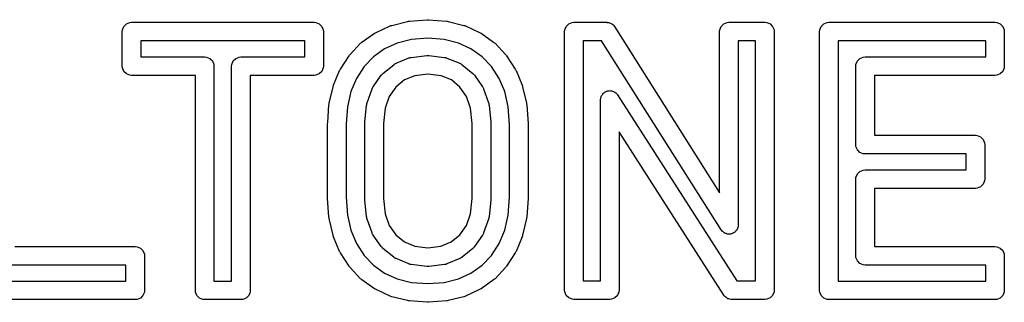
# Model space of a CAD drawing. Extents: x 1.56 to 4.01, y -6 to -1.06.
# Tile 10 of 14: x 2.6 to 3.01, y -1.36 to -1.25. Entities that reach past the tile are written whole.
import ezdxf

# ---------------------------------------------------------------- set-up
doc = ezdxf.new("R2010")
doc.units = 0
doc.header["$MEASUREMENT"] = 0
doc.layers.add('BLACK', color=7, linetype='CONTINUOUS')

msp = doc.modelspace()

# ---------------------------------------------------------------- linework, layer by layer
at = {"layer": 'BLACK', "linetype": 'CONTINUOUS'}
for p, q in [((2.64014, -1.24953), (2.64073, -1.24811)), ((2.64073, -1.24811), (2.64181, -1.24703)), ((2.64181, -1.24703), (2.64323, -1.24644)), ((2.64323, -1.24644), (2.644, -1.24636)), ((2.644, -1.24636), (2.72115, -1.24636)), ((2.72115, -1.24636), (2.72192, -1.24644)), ((2.72192, -1.24644), (2.72334, -1.24703)), ((2.72334, -1.24703), (2.72442, -1.24811)), ((2.72442, -1.24811), (2.72501, -1.24953)), ((2.74738, -1.2506), (2.75333, -1.24787)), ((2.75333, -1.24787), (2.75367, -1.24775)), ((2.75367, -1.24775), (2.75401, -1.24763)), ((2.75401, -1.24763), (2.76071, -1.24594)), ((2.76071, -1.24594), (2.76104, -1.24589)), ((2.76104, -1.24589), (2.76136, -1.24583)), ((2.76136, -1.24583), (2.76895, -1.24525)), ((2.76895, -1.24525), (2.76925, -1.24525)), ((2.76925, -1.24525), (2.76956, -1.24525)), ((2.76956, -1.24525), (2.77714, -1.24583)), ((2.77714, -1.24583), (2.77747, -1.24589)), ((2.77747, -1.24589), (2.7778, -1.24594)), ((2.7778, -1.24594), (2.78449, -1.24763)), ((2.78449, -1.24763), (2.78483, -1.24775)), ((2.78483, -1.24775), (2.78517, -1.24787)), ((2.78517, -1.24787), (2.79112, -1.2506)), ((2.82712, -1.24953), (2.82771, -1.24811)), ((2.82771, -1.24811), (2.8288, -1.24703)), ((2.8288, -1.24703), (2.83022, -1.24644)), ((2.83022, -1.24644), (2.83099, -1.24636)), ((2.83099, -1.24636), (2.8449, -1.24636)), ((2.8449, -1.24636), (2.84496, -1.24637)), ((2.84496, -1.24637), (2.84499, -1.24636)), ((2.84499, -1.24636), (2.84506, -1.24638)), ((2.84506, -1.24638), (2.84566, -1.24644)), ((2.84566, -1.24644), (2.84607, -1.24661)), ((2.84607, -1.24661), (2.84649, -1.2467)), ((2.84649, -1.2467), (2.84677, -1.2469)), ((2.84677, -1.2469), (2.84708, -1.24703)), ((2.84708, -1.24703), (2.84739, -1.24733)), ((2.84739, -1.24733), (2.84775, -1.24759)), ((2.84775, -1.24759), (2.84812, -1.24806)), ((2.84812, -1.24806), (2.84817, -1.24811)), ((2.84817, -1.24811), (2.84818, -1.24814)), ((2.84818, -1.24814), (2.84822, -1.24819)), ((2.84822, -1.24819), (2.89262, -1.31838)), ((2.89269, -1.24953), (2.89328, -1.24811)), ((2.89328, -1.24811), (2.89437, -1.24703)), ((2.89437, -1.24703), (2.89579, -1.24644)), ((2.89579, -1.24644), (2.89655, -1.24636)), ((2.89655, -1.24636), (2.91175, -1.24636)), ((2.91175, -1.24636), (2.91252, -1.24644)), ((2.91252, -1.24644), (2.91393, -1.24703)), ((2.91393, -1.24703), (2.91502, -1.24811)), ((2.91502, -1.24811), (2.91561, -1.24953)), ((2.93491, -1.24953), (2.9355, -1.24811)), ((2.9355, -1.24811), (2.93659, -1.24703)), ((2.93659, -1.24703), (2.93801, -1.24644)), ((2.93801, -1.24644), (2.93878, -1.24636)), ((2.93878, -1.24636), (2.95412, -1.24636)), ((2.95412, -1.24636), (3.00901, -1.24636)), ((3.00901, -1.24636), (3.00978, -1.24644)), ((3.00978, -1.24644), (3.0112, -1.24703)), ((3.0112, -1.24703), (3.01228, -1.24811)), ((3.01228, -1.24811), (3.01287, -1.24953)), ((2.64006, -1.2503), (2.64014, -1.24953)), ((2.64006, -1.26489), (2.64006, -1.2503)), ((2.72501, -1.24953), (2.72508, -1.2503)), ((2.72508, -1.2503), (2.72508, -1.26489)), ((2.74142, -1.25474), (2.74674, -1.25096)), ((2.74674, -1.25096), (2.74706, -1.25078)), ((2.74706, -1.25078), (2.74738, -1.2506)), ((2.79112, -1.2506), (2.79144, -1.25078)), ((2.79144, -1.25078), (2.79175, -1.25096)), ((2.79175, -1.25096), (2.79708, -1.25474)), ((2.82705, -1.2503), (2.82712, -1.24953)), ((2.82705, -1.35956), (2.82705, -1.2503)), ((2.89262, -1.2503), (2.89269, -1.24953)), ((2.89262, -1.31838), (2.89262, -1.2503)), ((2.91561, -1.24953), (2.91568, -1.2503)), ((2.91568, -1.2503), (2.91568, -1.35956)), ((2.93484, -1.2503), (2.93491, -1.24953)), ((2.93484, -1.35963), (2.93484, -1.2503)), ((3.01287, -1.24953), (3.01295, -1.2503)), ((3.01295, -1.2503), (3.01295, -1.26489)), ((2.64794, -1.25424), (2.64794, -1.26095)), ((2.71721, -1.25424), (2.64794, -1.25424)), ((2.71721, -1.26095), (2.71721, -1.25424)), ((2.7364, -1.25989), (2.74085, -1.25523)), ((2.74085, -1.25523), (2.74113, -1.25499)), ((2.74113, -1.25499), (2.74142, -1.25474)), ((2.75629, -1.25517), (2.751, -1.2576)), ((2.7623, -1.25366), (2.75629, -1.25517)), ((2.76925, -1.25312), (2.7623, -1.25366)), ((2.7762, -1.25366), (2.76925, -1.25312)), ((2.78222, -1.25517), (2.7762, -1.25366)), ((2.7875, -1.2576), (2.78222, -1.25517)), ((2.79708, -1.25474), (2.79736, -1.25498)), ((2.79736, -1.25498), (2.79765, -1.25523)), ((2.79765, -1.25523), (2.80211, -1.25989)), ((2.83492, -1.25424), (2.83492, -1.35562)), ((2.84273, -1.25424), (2.83492, -1.25424)), ((2.89323, -1.33407), (2.84273, -1.25424)), ((2.90781, -1.25424), (2.90049, -1.25424)), ((2.90049, -1.25424), (2.90049, -1.33197)), ((2.90781, -1.35562), (2.90781, -1.25424)), ((2.94271, -1.25424), (2.94271, -1.3557)), ((2.95412, -1.25424), (2.94271, -1.25424)), ((3.00507, -1.25424), (2.95412, -1.25424)), ((3.00507, -1.26095), (3.00507, -1.25424)), ((2.64794, -1.26095), (2.6749, -1.26095)), ((2.6749, -1.26095), (2.67567, -1.26103)), ((2.67567, -1.26103), (2.67709, -1.26161)), ((2.68806, -1.26161), (2.68948, -1.26103)), ((2.68948, -1.26103), (2.69024, -1.26095)), ((2.69024, -1.26095), (2.71721, -1.26095)), ((2.7323, -1.26609), (2.73594, -1.26047)), ((2.73594, -1.26047), (2.73617, -1.26018)), ((2.73617, -1.26018), (2.7364, -1.25989)), ((2.74628, -1.26095), (2.74235, -1.26506)), ((2.751, -1.2576), (2.74628, -1.26095)), ((2.76205, -1.26121), (2.76226, -1.26116)), ((2.76226, -1.26116), (2.76878, -1.26037)), ((2.76878, -1.26037), (2.7689, -1.26037)), ((2.7689, -1.26037), (2.76895, -1.26036)), ((2.76895, -1.26036), (2.76925, -1.26036)), ((2.76925, -1.26036), (2.76955, -1.26036)), ((2.76955, -1.26036), (2.7696, -1.26037)), ((2.7696, -1.26037), (2.76972, -1.26037)), ((2.76972, -1.26037), (2.7763, -1.26116)), ((2.7763, -1.26116), (2.77651, -1.26121)), ((2.79222, -1.26095), (2.7875, -1.2576)), ((2.79616, -1.26506), (2.79222, -1.26095)), ((2.80211, -1.25989), (2.80233, -1.26018)), ((2.80233, -1.26018), (2.80257, -1.26047)), ((2.80257, -1.26047), (2.80621, -1.26609)), ((2.95193, -1.26161), (2.95335, -1.26103)), ((2.95335, -1.26103), (2.95412, -1.26095)), ((2.95412, -1.26095), (3.00507, -1.26095)), ((2.64014, -1.26566), (2.64006, -1.26489)), ((2.67709, -1.26161), (2.67818, -1.2627)), ((2.67818, -1.2627), (2.67876, -1.26412)), ((2.67876, -1.26412), (2.67884, -1.26489)), ((2.67884, -1.26489), (2.67884, -1.3557)), ((2.68631, -1.26489), (2.68638, -1.26412)), ((2.68631, -1.3557), (2.68631, -1.26489)), ((2.68638, -1.26412), (2.68697, -1.2627)), ((2.68697, -1.2627), (2.68806, -1.26161)), ((2.72508, -1.26489), (2.72501, -1.26566)), ((2.74235, -1.26506), (2.7391, -1.27008)), ((2.7503, -1.26796), (2.75484, -1.26426)), ((2.75484, -1.26426), (2.75507, -1.26411)), ((2.75507, -1.26411), (2.75514, -1.26404)), ((2.75514, -1.26404), (2.75532, -1.26394)), ((2.75532, -1.26394), (2.75548, -1.26383)), ((2.75548, -1.26383), (2.75558, -1.26381)), ((2.75558, -1.26381), (2.75582, -1.26367)), ((2.75582, -1.26367), (2.76122, -1.26143)), ((2.76122, -1.26143), (2.76143, -1.26137)), ((2.76143, -1.26137), (2.76151, -1.26133)), ((2.76151, -1.26133), (2.76174, -1.26128)), ((2.76174, -1.26128), (2.76196, -1.26121)), ((2.76196, -1.26121), (2.76205, -1.26121)), ((2.77651, -1.26121), (2.7766, -1.26121)), ((2.7766, -1.26121), (2.77682, -1.26128)), ((2.77682, -1.26128), (2.77705, -1.26133)), ((2.77705, -1.26133), (2.77712, -1.26137)), ((2.77712, -1.26137), (2.77733, -1.26144)), ((2.77733, -1.26144), (2.78275, -1.26368)), ((2.78275, -1.26368), (2.783, -1.26381)), ((2.783, -1.26381), (2.78309, -1.26384)), ((2.78309, -1.26384), (2.78325, -1.26395)), ((2.78325, -1.26395), (2.78343, -1.26404)), ((2.78343, -1.26404), (2.78349, -1.26411)), ((2.78349, -1.26411), (2.78373, -1.26427)), ((2.78373, -1.26427), (2.78825, -1.26797)), ((2.79941, -1.27008), (2.79616, -1.26506)), ((2.95018, -1.26489), (2.95025, -1.26412)), ((2.95018, -1.29805), (2.95018, -1.26489)), ((2.95025, -1.26412), (2.95084, -1.2627)), ((2.95084, -1.2627), (2.95193, -1.26161)), ((3.01295, -1.26489), (3.01287, -1.26566)), ((2.64073, -1.26708), (2.64014, -1.26566)), ((2.64181, -1.26816), (2.64073, -1.26708)), ((2.64323, -1.26875), (2.64181, -1.26816)), ((2.644, -1.26882), (2.64323, -1.26875)), ((2.67097, -1.26882), (2.644, -1.26882)), ((2.67097, -1.35963), (2.67097, -1.26882)), ((2.72115, -1.26882), (2.69418, -1.26882)), ((2.69418, -1.26882), (2.69418, -1.35963)), ((2.72192, -1.26875), (2.72115, -1.26882)), ((2.72334, -1.26816), (2.72192, -1.26875)), ((2.72442, -1.26708), (2.72334, -1.26816)), ((2.72501, -1.26566), (2.72442, -1.26708)), ((2.72937, -1.27292), (2.73197, -1.26671)), ((2.73197, -1.26671), (2.73214, -1.2664)), ((2.73214, -1.2664), (2.7323, -1.26609)), ((2.74618, -1.27358), (2.74956, -1.26875)), ((2.74956, -1.26875), (2.74971, -1.26858)), ((2.74971, -1.26858), (2.74975, -1.26851)), ((2.74975, -1.26851), (2.74991, -1.26834)), ((2.74991, -1.26834), (2.75006, -1.26817)), ((2.75006, -1.26817), (2.75014, -1.26812)), ((2.75014, -1.26812), (2.7503, -1.26796)), ((2.76374, -1.26891), (2.75937, -1.27073)), ((2.76925, -1.26825), (2.76374, -1.26891)), ((2.77482, -1.26892), (2.76925, -1.26825)), ((2.77919, -1.27073), (2.77482, -1.26892)), ((2.78825, -1.26797), (2.78841, -1.26813)), ((2.78841, -1.26813), (2.78848, -1.26817)), ((2.78848, -1.26817), (2.78863, -1.26835)), ((2.78863, -1.26835), (2.7888, -1.26851)), ((2.7888, -1.26851), (2.78884, -1.26859)), ((2.78884, -1.26859), (2.78898, -1.26876)), ((2.78898, -1.26876), (2.79235, -1.27358)), ((2.80621, -1.26609), (2.80637, -1.2664)), ((2.80637, -1.2664), (2.80654, -1.26671)), ((2.80654, -1.26671), (2.80913, -1.27292)), ((3.00901, -1.26882), (2.95805, -1.26882)), ((2.95805, -1.26882), (2.95805, -1.29411)), ((3.00978, -1.26875), (3.00901, -1.26882)), ((3.0112, -1.26816), (3.00978, -1.26875)), ((3.01228, -1.26708), (3.0112, -1.26816)), ((3.01287, -1.26566), (3.01228, -1.26708)), ((2.72755, -1.28059), (2.72917, -1.27356)), ((2.72917, -1.27356), (2.72928, -1.27324)), ((2.72928, -1.27324), (2.72937, -1.27292)), ((2.7391, -1.27008), (2.73677, -1.27565)), ((2.74607, -1.27376), (2.74618, -1.27358)), ((2.75937, -1.27073), (2.75569, -1.27372)), ((2.78284, -1.27371), (2.77919, -1.27073)), ((2.79235, -1.27358), (2.79245, -1.27376)), ((2.80174, -1.27565), (2.79941, -1.27008)), ((2.80913, -1.27292), (2.80923, -1.27324)), ((2.80923, -1.27324), (2.80934, -1.27356)), ((2.80934, -1.27356), (2.81095, -1.28059)), ((2.73677, -1.27565), (2.7353, -1.28205)), ((2.74359, -1.28039), (2.74569, -1.27451)), ((2.74569, -1.27451), (2.74578, -1.27433)), ((2.74578, -1.27433), (2.7458, -1.27425)), ((2.7458, -1.27425), (2.74592, -1.27404)), ((2.74592, -1.27404), (2.74602, -1.27381)), ((2.74602, -1.27381), (2.74607, -1.27376)), ((2.75293, -1.27767), (2.75116, -1.2826)), ((2.75569, -1.27372), (2.75293, -1.27767)), ((2.78559, -1.27766), (2.78284, -1.27371)), ((2.78735, -1.28259), (2.78559, -1.27766)), ((2.79245, -1.27376), (2.7925, -1.27382)), ((2.7925, -1.27382), (2.79261, -1.27404)), ((2.79261, -1.27404), (2.79273, -1.27426)), ((2.79273, -1.27426), (2.79274, -1.27433)), ((2.79274, -1.27433), (2.79283, -1.27452)), ((2.79283, -1.27452), (2.79492, -1.2804)), ((2.80321, -1.28205), (2.80174, -1.27565)), ((2.84248, -1.27798), (2.84257, -1.27756)), ((2.84257, -1.27756), (2.84277, -1.27728)), ((2.84277, -1.27728), (2.84291, -1.27695)), ((2.84291, -1.27695), (2.84321, -1.27665)), ((2.84321, -1.27665), (2.84345, -1.2763)), ((2.84345, -1.2763), (2.84374, -1.27611)), ((2.84374, -1.27611), (2.84399, -1.27587)), ((2.84399, -1.27587), (2.84438, -1.2757)), ((2.84438, -1.2757), (2.84474, -1.27547)), ((2.84474, -1.27547), (2.84509, -1.27541)), ((2.84509, -1.27541), (2.84541, -1.27528)), ((2.84541, -1.27528), (2.84584, -1.27528)), ((2.84584, -1.27528), (2.84626, -1.2752)), ((2.84626, -1.2752), (2.8466, -1.27528)), ((2.8466, -1.27528), (2.84695, -1.27528)), ((2.84695, -1.27528), (2.84734, -1.27544)), ((2.84734, -1.27544), (2.84776, -1.27553)), ((2.84776, -1.27553), (2.84804, -1.27573)), ((2.84804, -1.27573), (2.84837, -1.27587)), ((2.84837, -1.27587), (2.84867, -1.27617)), ((2.84867, -1.27617), (2.84902, -1.27641)), ((2.84902, -1.27641), (2.84941, -1.27691)), ((2.84941, -1.27691), (2.84945, -1.27695)), ((2.84945, -1.27695), (2.84946, -1.27698)), ((2.84946, -1.27698), (2.84949, -1.27702)), ((2.84949, -1.27702), (2.89984, -1.35562)), ((2.72694, -1.28867), (2.72746, -1.28119)), ((2.72746, -1.28119), (2.72751, -1.28089)), ((2.72751, -1.28089), (2.72755, -1.28059)), ((2.74263, -1.28854), (2.74338, -1.28131)), ((2.74338, -1.28131), (2.7434, -1.28119)), ((2.7434, -1.28114), (2.74347, -1.28085)), ((2.7434, -1.28119), (2.7434, -1.28114)), ((2.74347, -1.28085), (2.74353, -1.28056)), ((2.74353, -1.28056), (2.74356, -1.28051)), ((2.74356, -1.28051), (2.74359, -1.28039)), ((2.79492, -1.2804), (2.79495, -1.28051)), ((2.79495, -1.28051), (2.79498, -1.28056)), ((2.79498, -1.28056), (2.79504, -1.28085)), ((2.79504, -1.28085), (2.79511, -1.28114)), ((2.79511, -1.28114), (2.79511, -1.2812)), ((2.79511, -1.2812), (2.79513, -1.28131)), ((2.79513, -1.28131), (2.79588, -1.28854)), ((2.81095, -1.28059), (2.81099, -1.28089)), ((2.81099, -1.28089), (2.81104, -1.28119)), ((2.81104, -1.28119), (2.81161, -1.2892)), ((2.84224, -1.27906), (2.84225, -1.27901)), ((2.84225, -1.27909), (2.84224, -1.27906)), ((2.84224, -1.27914), (2.84225, -1.27909)), ((2.84224, -1.35562), (2.84224, -1.27914)), ((2.84225, -1.27901), (2.84232, -1.27837)), ((2.84232, -1.27837), (2.84248, -1.27798)), ((2.7353, -1.28205), (2.73479, -1.28922)), ((2.75116, -1.2826), (2.75048, -1.28915)), ((2.78802, -1.28915), (2.78735, -1.28259)), ((2.80374, -1.28962), (2.80321, -1.28205)), ((2.72689, -1.28948), (2.7269, -1.28934)), ((2.72689, -1.32046), (2.72689, -1.28948)), ((2.7269, -1.2892), (2.72694, -1.28867)), ((2.7269, -1.28934), (2.7269, -1.2892)), ((2.72694, -1.28867), (2.72694, -1.28867)), ((2.73479, -1.28922), (2.73476, -1.28962)), ((2.73476, -1.28962), (2.73476, -1.32032)), ((2.73479, -1.28922), (2.73479, -1.28922)), ((2.74261, -1.28895), (2.74263, -1.28874)), ((2.74261, -1.32099), (2.74261, -1.28895)), ((2.74263, -1.28874), (2.74263, -1.28854)), ((2.75048, -1.28915), (2.75048, -1.32078)), ((2.78802, -1.32078), (2.78802, -1.28915)), ((2.79588, -1.28854), (2.79588, -1.28875)), ((2.79588, -1.28875), (2.7959, -1.28895)), ((2.7959, -1.28895), (2.7959, -1.32099)), ((2.80374, -1.32032), (2.80374, -1.28962)), ((2.81161, -1.2892), (2.8116, -1.28934)), ((2.8116, -1.28934), (2.81162, -1.28948)), ((2.81162, -1.28948), (2.81162, -1.32046)), ((2.89437, -1.36168), (2.85012, -1.29259)), ((2.85012, -1.29259), (2.85012, -1.35956)), ((2.95805, -1.29411), (3.00074, -1.29411)), ((3.00074, -1.29411), (3.0015, -1.29419)), ((3.0015, -1.29419), (3.00292, -1.29477)), ((2.95025, -1.29882), (2.95018, -1.29805)), ((3.00292, -1.29477), (3.00401, -1.29586)), ((3.00401, -1.29586), (3.0046, -1.29728)), ((3.0046, -1.29728), (3.00467, -1.29805)), ((3.00467, -1.29805), (3.00467, -1.31264)), ((2.95084, -1.30024), (2.95025, -1.29882)), ((2.95193, -1.30132), (2.95084, -1.30024)), ((2.95335, -1.30191), (2.95193, -1.30132)), ((2.95412, -1.30199), (2.95335, -1.30191)), ((2.9968, -1.30199), (2.95412, -1.30199)), ((2.9968, -1.3087), (2.9968, -1.30199)), ((2.95025, -1.31187), (2.95084, -1.31045)), ((2.95084, -1.31045), (2.95193, -1.30936)), ((2.95193, -1.30936), (2.95335, -1.30878)), ((2.95335, -1.30878), (2.95412, -1.3087)), ((2.95412, -1.3087), (2.9968, -1.3087)), ((2.95018, -1.31264), (2.95025, -1.31187)), ((2.95018, -1.34504), (2.95018, -1.31264)), ((3.00401, -1.31482), (3.00292, -1.31591)), ((3.0046, -1.3134), (3.00401, -1.31482)), ((3.00467, -1.31264), (3.0046, -1.3134)), ((3.00074, -1.31657), (2.95805, -1.31657)), ((2.95805, -1.31657), (2.95805, -1.34111)), ((3.0015, -1.3165), (3.00074, -1.31657)), ((3.00292, -1.31591), (3.0015, -1.3165)), ((2.7269, -1.32059), (2.72689, -1.32046)), ((2.7269, -1.32073), (2.7269, -1.32059)), ((2.72746, -1.32869), (2.7269, -1.32073)), ((2.73476, -1.32032), (2.73529, -1.32783)), ((2.74263, -1.32119), (2.74261, -1.32099)), ((2.74263, -1.32139), (2.74263, -1.32119)), ((2.74337, -1.32857), (2.74263, -1.32139)), ((2.75048, -1.32078), (2.75116, -1.32728)), ((2.78735, -1.32729), (2.78802, -1.32078)), ((2.79588, -1.32139), (2.79513, -1.32857)), ((2.7959, -1.32099), (2.79588, -1.32119)), ((2.79588, -1.32119), (2.79588, -1.32139)), ((2.80321, -1.32783), (2.80374, -1.32032)), ((2.81161, -1.32073), (2.81104, -1.32869)), ((2.81162, -1.32046), (2.8116, -1.32059)), ((2.8116, -1.32059), (2.81161, -1.32073)), ((2.75116, -1.32728), (2.75292, -1.33221)), ((2.78559, -1.33222), (2.78735, -1.32729)), ((2.72751, -1.32899), (2.72746, -1.32869)), ((2.72755, -1.32929), (2.72751, -1.32899)), ((2.72917, -1.33632), (2.72755, -1.32929)), ((2.73529, -1.32783), (2.73676, -1.33423)), ((2.7434, -1.32869), (2.74337, -1.32857)), ((2.7434, -1.32874), (2.7434, -1.32869)), ((2.74347, -1.32903), (2.7434, -1.32874)), ((2.74353, -1.32933), (2.74347, -1.32903)), ((2.74355, -1.32937), (2.74353, -1.32933)), ((2.74358, -1.32949), (2.74355, -1.32937)), ((2.74569, -1.33536), (2.74358, -1.32949)), ((2.79493, -1.32949), (2.79283, -1.33536)), ((2.79496, -1.32937), (2.79493, -1.32949)), ((2.79498, -1.32933), (2.79496, -1.32937)), ((2.79504, -1.32903), (2.79498, -1.32933)), ((2.79511, -1.32874), (2.79504, -1.32903)), ((2.79513, -1.32857), (2.79511, -1.32869)), ((2.79511, -1.32869), (2.79511, -1.32874)), ((2.80174, -1.33423), (2.80321, -1.32783)), ((2.81095, -1.32929), (2.80934, -1.33632)), ((2.81099, -1.32899), (2.81095, -1.32929)), ((2.81104, -1.32869), (2.81099, -1.32899)), ((2.73676, -1.33423), (2.7391, -1.33983)), ((2.74577, -1.33554), (2.74569, -1.33536)), ((2.74579, -1.33562), (2.74577, -1.33554)), ((2.74591, -1.33584), (2.74579, -1.33562)), ((2.74602, -1.33606), (2.74591, -1.33584)), ((2.74607, -1.33612), (2.74602, -1.33606)), ((2.75292, -1.33221), (2.7557, -1.33618)), ((2.78283, -1.33619), (2.78559, -1.33222)), ((2.79251, -1.33606), (2.79245, -1.33612)), ((2.79261, -1.33583), (2.79251, -1.33606)), ((2.79273, -1.33561), (2.79261, -1.33583)), ((2.79275, -1.33554), (2.79273, -1.33561)), ((2.79283, -1.33536), (2.79275, -1.33554)), ((2.7994, -1.33983), (2.80174, -1.33423)), ((2.89327, -1.33412), (2.89323, -1.33407)), ((2.89328, -1.33415), (2.89327, -1.33412)), ((2.89333, -1.3342), (2.89328, -1.33415)), ((2.8937, -1.33468), (2.89333, -1.3342)), ((2.89406, -1.33493), (2.8937, -1.33468)), ((2.89437, -1.33524), (2.89406, -1.33493)), ((2.89468, -1.33537), (2.89437, -1.33524)), ((2.89496, -1.33556), (2.89468, -1.33537)), ((2.89538, -1.33566), (2.89496, -1.33556)), ((2.89579, -1.33583), (2.89538, -1.33566)), ((2.89612, -1.33583), (2.89579, -1.33583)), ((2.89646, -1.3359), (2.89612, -1.33583)), ((2.89689, -1.33583), (2.89646, -1.3359)), ((2.89732, -1.33583), (2.89689, -1.33583)), ((2.89764, -1.3357), (2.89732, -1.33583)), ((2.89797, -1.33564), (2.89764, -1.3357)), ((2.89834, -1.33541), (2.89797, -1.33564)), ((2.89874, -1.33524), (2.89834, -1.33541)), ((2.89898, -1.335), (2.89874, -1.33524)), ((2.89927, -1.33482), (2.89898, -1.335)), ((2.89952, -1.33446), (2.89927, -1.33482)), ((2.89983, -1.33415), (2.89952, -1.33446)), ((2.89996, -1.33384), (2.89983, -1.33415)), ((2.90015, -1.33356), (2.89996, -1.33384)), ((2.90025, -1.33314), (2.90015, -1.33356)), ((2.90042, -1.33273), (2.90025, -1.33314)), ((2.90047, -1.33213), (2.90042, -1.33273)), ((2.90049, -1.33206), (2.90047, -1.33213)), ((2.90049, -1.33197), (2.90048, -1.33203)), ((2.90048, -1.33203), (2.90049, -1.33206)), ((2.72927, -1.33663), (2.72917, -1.33632)), ((2.72937, -1.33695), (2.72927, -1.33663)), ((2.73197, -1.34318), (2.72937, -1.33695)), ((2.7391, -1.33983), (2.74235, -1.34487)), ((2.74617, -1.33629), (2.74607, -1.33612)), ((2.74956, -1.34114), (2.74617, -1.33629)), ((2.7557, -1.33618), (2.75938, -1.3392)), ((2.75938, -1.3392), (2.76375, -1.34102)), ((2.77481, -1.34101), (2.77918, -1.33919)), ((2.77918, -1.33919), (2.78283, -1.33619)), ((2.79236, -1.33629), (2.78899, -1.34113)), ((2.79245, -1.33612), (2.79236, -1.33629)), ((2.79615, -1.34486), (2.7994, -1.33983)), ((2.80914, -1.33695), (2.80654, -1.34318)), ((2.80923, -1.33663), (2.80914, -1.33695)), ((2.80934, -1.33632), (2.80923, -1.33663)), ((2.5946, -1.34111), (2.64556, -1.34111)), ((2.64556, -1.34111), (2.64633, -1.34118)), ((2.64633, -1.34118), (2.64775, -1.34177)), ((2.64775, -1.34177), (2.64883, -1.34286)), ((2.64883, -1.34286), (2.64942, -1.34428)), ((2.64942, -1.34428), (2.6495, -1.34504)), ((2.73213, -1.34349), (2.73197, -1.34318)), ((2.73229, -1.3438), (2.73213, -1.34349)), ((2.73594, -1.34945), (2.73229, -1.3438)), ((2.7497, -1.34131), (2.74956, -1.34114)), ((2.74974, -1.34139), (2.7497, -1.34131)), ((2.74991, -1.34155), (2.74974, -1.34139)), ((2.75006, -1.34173), (2.74991, -1.34155)), ((2.75013, -1.34177), (2.75006, -1.34173)), ((2.75029, -1.34193), (2.75013, -1.34177)), ((2.75484, -1.34565), (2.75029, -1.34193)), ((2.76375, -1.34102), (2.76925, -1.34168)), ((2.76925, -1.34168), (2.77481, -1.34101)), ((2.78826, -1.34193), (2.78374, -1.34564)), ((2.78842, -1.34177), (2.78826, -1.34193)), ((2.78849, -1.34172), (2.78842, -1.34177)), ((2.78864, -1.34154), (2.78849, -1.34172)), ((2.7888, -1.34138), (2.78864, -1.34154)), ((2.78884, -1.34131), (2.7888, -1.34138)), ((2.78899, -1.34113), (2.78884, -1.34131)), ((2.80621, -1.3438), (2.80257, -1.34945)), ((2.80637, -1.34349), (2.80621, -1.3438)), ((2.80654, -1.34318), (2.80637, -1.34349)), ((2.95805, -1.34111), (3.00901, -1.34111)), ((3.00901, -1.34111), (3.00978, -1.34118)), ((3.00978, -1.34118), (3.0112, -1.34177)), ((3.0112, -1.34177), (3.01228, -1.34286)), ((3.01228, -1.34286), (3.01287, -1.34428)), ((3.01287, -1.34428), (3.01295, -1.34504)), ((2.6495, -1.34504), (2.6495, -1.35963)), ((2.74235, -1.34487), (2.74629, -1.34899)), ((2.75507, -1.34581), (2.75484, -1.34565)), ((2.75514, -1.34588), (2.75507, -1.34581)), ((2.75531, -1.34597), (2.75514, -1.34588)), ((2.75548, -1.34608), (2.75531, -1.34597)), ((2.75557, -1.34611), (2.75548, -1.34608)), ((2.75582, -1.34624), (2.75557, -1.34611)), ((2.76122, -1.34849), (2.75582, -1.34624)), ((2.76143, -1.34856), (2.76122, -1.34849)), ((2.76151, -1.3486), (2.76143, -1.34856)), ((2.77712, -1.34856), (2.77705, -1.3486)), ((2.77734, -1.34849), (2.77712, -1.34856)), ((2.78275, -1.34624), (2.77734, -1.34849)), ((2.783, -1.3461), (2.78275, -1.34624)), ((2.78309, -1.34607), (2.783, -1.3461)), ((2.78326, -1.34596), (2.78309, -1.34607)), ((2.78343, -1.34587), (2.78326, -1.34596)), ((2.7835, -1.3458), (2.78343, -1.34587)), ((2.78374, -1.34564), (2.7835, -1.3458)), ((2.79222, -1.34899), (2.79615, -1.34486)), ((2.95025, -1.34581), (2.95018, -1.34504)), ((2.95084, -1.34723), (2.95025, -1.34581)), ((2.95193, -1.34832), (2.95084, -1.34723)), ((2.95335, -1.34891), (2.95193, -1.34832)), ((3.01295, -1.34504), (3.01295, -1.35963)), ((2.64162, -1.34898), (2.59066, -1.34898)), ((2.64162, -1.3557), (2.64162, -1.34898)), ((2.73617, -1.34974), (2.73594, -1.34945)), ((2.7364, -1.35003), (2.73617, -1.34974)), ((2.74085, -1.3547), (2.7364, -1.35003)), ((2.74629, -1.34899), (2.751, -1.35234)), ((2.751, -1.35234), (2.75629, -1.35476)), ((2.76173, -1.34865), (2.76151, -1.3486)), ((2.76196, -1.34872), (2.76173, -1.34865)), ((2.76204, -1.34872), (2.76196, -1.34872)), ((2.76226, -1.34877), (2.76204, -1.34872)), ((2.76878, -1.34956), (2.76226, -1.34877)), ((2.7689, -1.34956), (2.76878, -1.34956)), ((2.76895, -1.34957), (2.7689, -1.34956)), ((2.76925, -1.34957), (2.76895, -1.34957)), ((2.76955, -1.34957), (2.76925, -1.34957)), ((2.7696, -1.34956), (2.76955, -1.34957)), ((2.76972, -1.34956), (2.7696, -1.34956)), ((2.7763, -1.34877), (2.76972, -1.34956)), ((2.77652, -1.34872), (2.7763, -1.34877)), ((2.7766, -1.34872), (2.77652, -1.34872)), ((2.77682, -1.34865), (2.7766, -1.34872)), ((2.77705, -1.3486), (2.77682, -1.34865)), ((2.78222, -1.35476), (2.7875, -1.35234)), ((2.7875, -1.35234), (2.79222, -1.34899)), ((2.80211, -1.35003), (2.79765, -1.3547)), ((2.80233, -1.34974), (2.80211, -1.35003)), ((2.80257, -1.34945), (2.80233, -1.34974)), ((2.95412, -1.34898), (2.95335, -1.34891)), ((3.00507, -1.34898), (2.95412, -1.34898)), ((3.00507, -1.3557), (3.00507, -1.34898)), ((2.58299, -1.3557), (2.64162, -1.3557)), ((2.67884, -1.3557), (2.68631, -1.3557)), ((2.74113, -1.35494), (2.74085, -1.3547)), ((2.74142, -1.35519), (2.74113, -1.35494)), ((2.74674, -1.35897), (2.74142, -1.35519)), ((2.75629, -1.35476), (2.7623, -1.35628)), ((2.7623, -1.35628), (2.76925, -1.35681)), ((2.76925, -1.35681), (2.7762, -1.35628)), ((2.7762, -1.35628), (2.78222, -1.35476)), ((2.79708, -1.35519), (2.79176, -1.35897)), ((2.79737, -1.35494), (2.79708, -1.35519)), ((2.79765, -1.3547), (2.79737, -1.35494)), ((2.83492, -1.35562), (2.84224, -1.35562)), ((2.89984, -1.35562), (2.90781, -1.35562)), ((2.94271, -1.3557), (2.94622, -1.3557)), ((2.94622, -1.3557), (3.00507, -1.3557)), ((2.64942, -1.3604), (2.64883, -1.36182)), ((2.6495, -1.35963), (2.64942, -1.3604)), ((2.67104, -1.3604), (2.67097, -1.35963)), ((2.67163, -1.36182), (2.67104, -1.3604)), ((2.69411, -1.3604), (2.69352, -1.36182)), ((2.69418, -1.35963), (2.69411, -1.3604)), ((2.74706, -1.35916), (2.74674, -1.35897)), ((2.74738, -1.35934), (2.74706, -1.35916)), ((2.75333, -1.36207), (2.74738, -1.35934)), ((2.79112, -1.35934), (2.78517, -1.36207)), ((2.79143, -1.35916), (2.79112, -1.35934)), ((2.79176, -1.35897), (2.79143, -1.35916)), ((2.82712, -1.36033), (2.82705, -1.35956)), ((2.82771, -1.36175), (2.82712, -1.36033)), ((2.85004, -1.36033), (2.84945, -1.36175)), ((2.85012, -1.35956), (2.85004, -1.36033)), ((2.91561, -1.36033), (2.91502, -1.36175)), ((2.91568, -1.35956), (2.91561, -1.36033)), ((2.93491, -1.3604), (2.93484, -1.35963)), ((2.9355, -1.36182), (2.93491, -1.3604)), ((3.01287, -1.3604), (3.01228, -1.36182)), ((3.01295, -1.35963), (3.01287, -1.3604)), ((2.64556, -1.36357), (2.58299, -1.36357)), ((2.64633, -1.36349), (2.64556, -1.36357)), ((2.64775, -1.36291), (2.64633, -1.36349)), ((2.64883, -1.36182), (2.64775, -1.36291)), ((2.67272, -1.36291), (2.67163, -1.36182)), ((2.67414, -1.36349), (2.67272, -1.36291)), ((2.6749, -1.36357), (2.67414, -1.36349)), ((2.69024, -1.36357), (2.6749, -1.36357)), ((2.69101, -1.36349), (2.69024, -1.36357)), ((2.69243, -1.36291), (2.69101, -1.36349)), ((2.69352, -1.36182), (2.69243, -1.36291)), ((2.75367, -1.36219), (2.75333, -1.36207)), ((2.75401, -1.36231), (2.75367, -1.36219)), ((2.76071, -1.36399), (2.75401, -1.36231)), ((2.76104, -1.36404), (2.76071, -1.36399)), ((2.76136, -1.3641), (2.76104, -1.36404)), ((2.76895, -1.36469), (2.76136, -1.3641)), ((2.76925, -1.36468), (2.76895, -1.36469)), ((2.76956, -1.36469), (2.76925, -1.36468)), ((2.77714, -1.3641), (2.76956, -1.36469)), ((2.77747, -1.36404), (2.77714, -1.3641)), ((2.7778, -1.36399), (2.77747, -1.36404)), ((2.78449, -1.36231), (2.7778, -1.36399)), ((2.78483, -1.36219), (2.78449, -1.36231)), ((2.78517, -1.36207), (2.78483, -1.36219)), ((2.8288, -1.36283), (2.82771, -1.36175)), ((2.83022, -1.36342), (2.8288, -1.36283)), ((2.83099, -1.3635), (2.83022, -1.36342)), ((2.84618, -1.3635), (2.83099, -1.3635)), ((2.84695, -1.36342), (2.84618, -1.3635)), ((2.84837, -1.36283), (2.84695, -1.36342)), ((2.84945, -1.36175), (2.84837, -1.36283)), ((2.8944, -1.36172), (2.89437, -1.36168)), ((2.89441, -1.36175), (2.8944, -1.36172)), ((2.89445, -1.36179), (2.89441, -1.36175)), ((2.89484, -1.36229), (2.89445, -1.36179)), ((2.89519, -1.36253), (2.89484, -1.36229)), ((2.8955, -1.36283), (2.89519, -1.36253)), ((2.89582, -1.36297), (2.8955, -1.36283)), ((2.89611, -1.36317), (2.89582, -1.36297)), ((2.89652, -1.36326), (2.89611, -1.36317)), ((2.89691, -1.36342), (2.89652, -1.36326)), ((2.89755, -1.36348), (2.89691, -1.36342)), ((2.89761, -1.3635), (2.89755, -1.36348)), ((2.89763, -1.36349), (2.89761, -1.3635)), ((2.89768, -1.3635), (2.89763, -1.36349)), ((2.91175, -1.3635), (2.89768, -1.3635)), ((2.91252, -1.36342), (2.91175, -1.3635)), ((2.91393, -1.36283), (2.91252, -1.36342)), ((2.91502, -1.36175), (2.91393, -1.36283)), ((2.93659, -1.36291), (2.9355, -1.36182)), ((2.93801, -1.36349), (2.93659, -1.36291)), ((2.93878, -1.36357), (2.93801, -1.36349)), ((2.94622, -1.36357), (2.93878, -1.36357)), ((3.00901, -1.36357), (2.94622, -1.36357)), ((3.00978, -1.36349), (3.00901, -1.36357)), ((3.0112, -1.36291), (3.00978, -1.36349)), ((3.01228, -1.36182), (3.0112, -1.36291))]:
    msp.add_line(p, q, dxfattribs=at)

doc.saveas('drawing.dxf')
